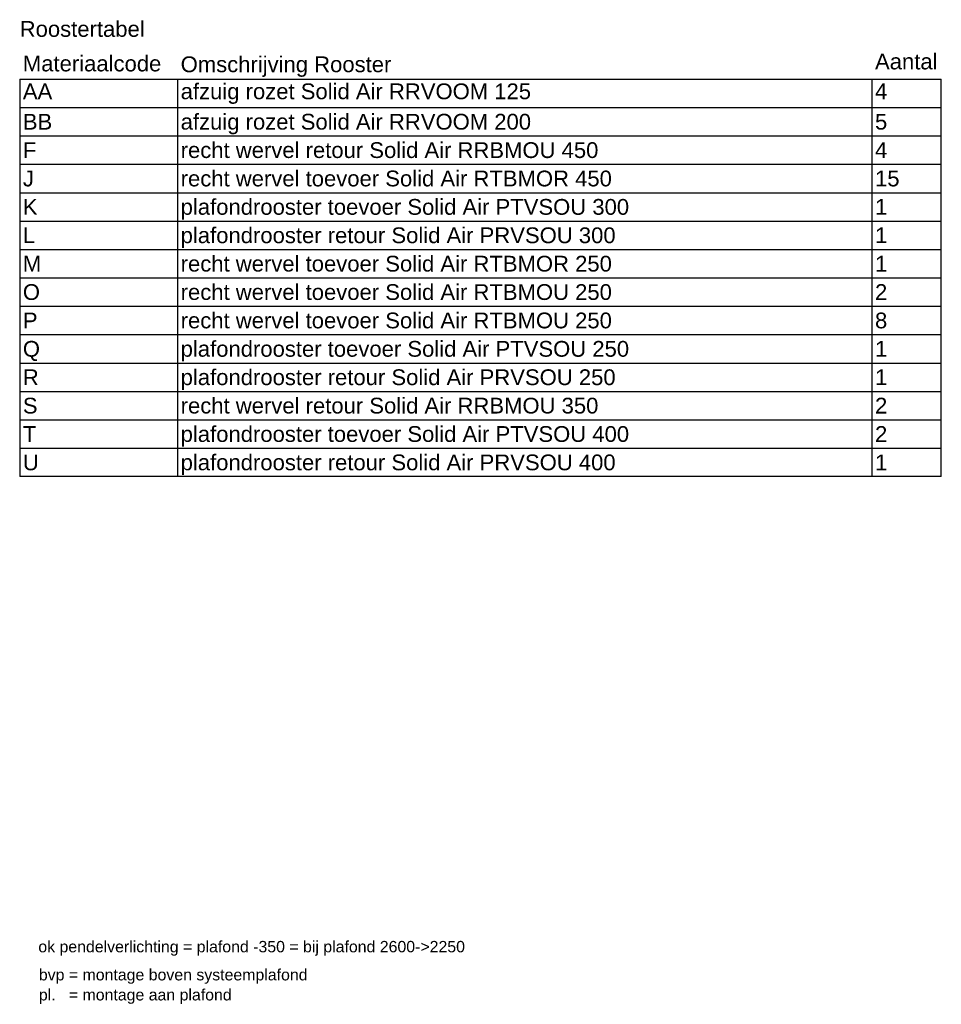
# Model space of a CAD drawing. Extents: x -238422 to 258194, y -34825 to 126331.
# Tile 158 of 239: x 26553 to 33853, y 1044 to 8847. Entities that reach past the tile are written whole.
import ezdxf

# ---------------------------------------------------------------- set-up
doc = ezdxf.new("R2010")
doc.units = 0
doc.header["$LTSCALE"] = 50
doc.layers.add('BL$9----', color=1, linetype='CONTINUOUS')
doc.layers.add('EL6222--', color=3, linetype='CONTINUOUS')
doc.styles.add('BURO-018', font='ARIAL.TTF', dxfattribs={"height": 90})
doc.styles.get("Standard").update_dxf_attribs({"font": 'ARIAL.TTF'})

# ---------------------------------------------------------------- blocks, each defined once
blk = doc.blocks.new('RENVOY2')
at = {"layer": 'BL$9----', "linetype": 'Continuous'}
for p, q in [((0, 4.5), (146, 4.5)), ((25, 4.5), (25, -58.5)), ((135, 4.5), (135, -58.5))]:
    blk.add_line(p, q, dxfattribs=at)
at = {"layer": 'BL$9----'}
for p, q in [((0, 4.5), (0, -58.5)), ((146, -58.5), (146, 4.5)), ((0, 0), (146, 0)), ((0, -4.5), (146, -4.5)), ((0, -9), (146, -9)), ((0, -13.5), (146, -13.5)), ((0, -18), (146, -18)), ((0, -22.5), (146, -22.5)), ((0, -27), (146, -27)), ((0, -31.5), (146, -31.5)), ((0, -36), (146, -36)), ((0, -40.5), (146, -40.5)), ((0, -45), (146, -45)), ((0, -49.5), (146, -49.5)), ((0, -54), (146, -54)), ((146, -58.5), (0, -58.5))]:
    blk.add_line(p, q, dxfattribs=at)
at = {"layer": 'BL$9----', "color": 7, "flags": 8}
for tag, p in [('TITEL', (0, 5.5)), ('KOLOM1', (0.5, 1)), ('KOLOM2', (25.5, 1)), ('KOLOM3', (135.5, 1))]:
    blk.add_attdef(tag, p, '', height=2.5, dxfattribs=at)
blk = doc.blocks.new('RENVOY2ROW')
at = {"layer": 'BL$9----', "color": 7, "flags": 8}
for p in [(0.5, 1), (25.5, 1), (135.5, 1)]:
    blk.add_attdef('TITEL', p, '', height=2.5, dxfattribs=at)

msp = doc.modelspace()

# ---------------------------------------------------------------- block references
at = {"layer": 'BL$9----'}
ref = msp.add_blockref('RENVOY2', (26552.58478, 8151.14626), dxfattribs=dict(at, xscale=50, yscale=50, zscale=50))
ref.add_attrib('TITEL', 'Roostertabel', (26552.58478, 8711.52116), dxfattribs={"color": 7, "height": 125, "flags": 8})
ref.add_attrib('KOLOM1', 'Materiaalcode', (26577.58478, 8437.42471), dxfattribs={"color": 7, "height": 125, "flags": 8})
ref.add_attrib('KOLOM2', 'Omschrijving Rooster', (27827.58478, 8431.3334), dxfattribs={"color": 7, "height": 125, "flags": 8})
ref.add_attrib('KOLOM3', 'Aantal', (33327.58478, 8453.37616), dxfattribs={"color": 7, "height": 125, "flags": 8})
ref = msp.add_blockref('RENVOY2ROW', (26552.58478, 8167.10228), dxfattribs=dict(at, xscale=50, yscale=50))
ref.add_attrib('Kolom1', 'AA', (26577.58478, 8217.10228), dxfattribs={"color": 7, "height": 125})
ref.add_attrib('Kolom2', 'afzuig rozet Solid Air RRVOOM 125', (27827.58478, 8217.10228), dxfattribs={"color": 7, "height": 125})
ref.add_attrib('Kolom3', '4', (33327.58478, 8217.10228), dxfattribs={"color": 7, "height": 125})
ref = msp.add_blockref('RENVOY2ROW', (26552.58478, 7926.14626), dxfattribs=dict(at, xscale=50, yscale=50))
ref.add_attrib('Kolom1', 'BB', (26577.58478, 7976.14626), dxfattribs={"color": 7, "height": 125})
ref.add_attrib('Kolom2', 'afzuig rozet Solid Air RRVOOM 200', (27827.58478, 7976.14626), dxfattribs={"color": 7, "height": 125})
ref.add_attrib('Kolom3', '5', (33327.58478, 7976.14626), dxfattribs={"color": 7, "height": 125})
ref = msp.add_blockref('RENVOY2ROW', (26552.58478, 7701.14626), dxfattribs=dict(at, xscale=50, yscale=50))
ref.add_attrib('Kolom1', 'F', (26577.58478, 7751.14626), dxfattribs={"color": 7, "height": 125})
ref.add_attrib('Kolom2', 'recht wervel retour Solid Air RRBMOU 450', (27827.58478, 7751.14626), dxfattribs={"color": 7, "height": 125})
ref.add_attrib('Kolom3', '4', (33327.58478, 7751.14626), dxfattribs={"color": 7, "height": 125})
ref = msp.add_blockref('RENVOY2ROW', (26552.58478, 7476.14626), dxfattribs=dict(at, xscale=50, yscale=50))
ref.add_attrib('Kolom1', 'J', (26577.58478, 7526.14626), dxfattribs={"color": 7, "height": 125})
ref.add_attrib('Kolom2', 'recht wervel toevoer Solid Air RTBMOR 450', (27827.58478, 7526.14626), dxfattribs={"color": 7, "height": 125})
ref.add_attrib('Kolom3', '15', (33327.58478, 7526.14626), dxfattribs={"color": 7, "height": 125})
ref = msp.add_blockref('RENVOY2ROW', (26552.58478, 7251.14626), dxfattribs=dict(at, xscale=50, yscale=50))
ref.add_attrib('Kolom1', 'K', (26577.58478, 7301.14626), dxfattribs={"color": 7, "height": 125})
ref.add_attrib('Kolom2', 'plafondrooster toevoer Solid Air PTVSOU 300', (27827.58478, 7301.14626), dxfattribs={"color": 7, "height": 125})
ref.add_attrib('Kolom3', '1', (33327.58478, 7301.14626), dxfattribs={"color": 7, "height": 125})
ref = msp.add_blockref('RENVOY2ROW', (26552.58478, 7026.14626), dxfattribs=dict(at, xscale=50, yscale=50))
ref.add_attrib('Kolom1', 'L', (26577.58478, 7076.14626), dxfattribs={"color": 7, "height": 125})
ref.add_attrib('Kolom2', 'plafondrooster retour Solid Air PRVSOU 300', (27827.58478, 7076.14626), dxfattribs={"color": 7, "height": 125})
ref.add_attrib('Kolom3', '1', (33327.58478, 7076.14626), dxfattribs={"color": 7, "height": 125})
ref = msp.add_blockref('RENVOY2ROW', (26552.58478, 6801.14626), dxfattribs=dict(at, xscale=50, yscale=50))
ref.add_attrib('Kolom1', 'M', (26577.58478, 6851.14626), dxfattribs={"color": 7, "height": 125})
ref.add_attrib('Kolom2', 'recht wervel toevoer Solid Air RTBMOR 250', (27827.58478, 6851.14626), dxfattribs={"color": 7, "height": 125})
ref.add_attrib('Kolom3', '1', (33327.58478, 6851.14626), dxfattribs={"color": 7, "height": 125})
ref = msp.add_blockref('RENVOY2ROW', (26552.58478, 6576.14626), dxfattribs=dict(at, xscale=50, yscale=50))
ref.add_attrib('Kolom1', 'O', (26577.58478, 6626.14626), dxfattribs={"color": 7, "height": 125})
ref.add_attrib('Kolom2', 'recht wervel toevoer Solid Air RTBMOU 250', (27827.58478, 6626.14626), dxfattribs={"color": 7, "height": 125})
ref.add_attrib('Kolom3', '2', (33327.58478, 6626.14626), dxfattribs={"color": 7, "height": 125})
ref = msp.add_blockref('RENVOY2ROW', (26552.58478, 6351.14626), dxfattribs=dict(at, xscale=50, yscale=50))
ref.add_attrib('Kolom1', 'P', (26577.58478, 6401.14626), dxfattribs={"color": 7, "height": 125})
ref.add_attrib('Kolom2', 'recht wervel toevoer Solid Air RTBMOU 250', (27827.58478, 6401.14626), dxfattribs={"color": 7, "height": 125})
ref.add_attrib('Kolom3', '8', (33327.58478, 6401.14626), dxfattribs={"color": 7, "height": 125})
ref = msp.add_blockref('RENVOY2ROW', (26552.58478, 6126.14626), dxfattribs=dict(at, xscale=50, yscale=50))
ref.add_attrib('Kolom1', 'Q', (26577.58478, 6176.14626), dxfattribs={"color": 7, "height": 125})
ref.add_attrib('Kolom2', 'plafondrooster toevoer Solid Air PTVSOU 250', (27827.58478, 6176.14626), dxfattribs={"color": 7, "height": 125})
ref.add_attrib('Kolom3', '1', (33327.58478, 6176.14626), dxfattribs={"color": 7, "height": 125})
ref = msp.add_blockref('RENVOY2ROW', (26552.58478, 5901.14626), dxfattribs=dict(at, xscale=50, yscale=50))
ref.add_attrib('Kolom1', 'R', (26577.58478, 5951.14626), dxfattribs={"color": 7, "height": 125})
ref.add_attrib('Kolom2', 'plafondrooster retour Solid Air PRVSOU 250', (27827.58478, 5951.14626), dxfattribs={"color": 7, "height": 125})
ref.add_attrib('Kolom3', '1', (33327.58478, 5951.14626), dxfattribs={"color": 7, "height": 125})
ref = msp.add_blockref('RENVOY2ROW', (26552.58478, 5676.14626), dxfattribs=dict(at, xscale=50, yscale=50))
ref.add_attrib('Kolom1', 'S', (26577.58478, 5726.14626), dxfattribs={"color": 7, "height": 125})
ref.add_attrib('Kolom2', 'recht wervel retour Solid Air RRBMOU 350', (27827.58478, 5726.14626), dxfattribs={"color": 7, "height": 125})
ref.add_attrib('Kolom3', '2', (33327.58478, 5726.14626), dxfattribs={"color": 7, "height": 125})
ref = msp.add_blockref('RENVOY2ROW', (26552.58478, 5451.14626), dxfattribs=dict(at, xscale=50, yscale=50))
ref.add_attrib('Kolom1', 'T', (26577.58478, 5501.14626), dxfattribs={"color": 7, "height": 125})
ref.add_attrib('Kolom2', 'plafondrooster toevoer Solid Air PTVSOU 400', (27827.58478, 5501.14626), dxfattribs={"color": 7, "height": 125})
ref.add_attrib('Kolom3', '2', (33327.58478, 5501.14626), dxfattribs={"color": 7, "height": 125})
ref = msp.add_blockref('RENVOY2ROW', (26552.58478, 5226.14626), dxfattribs=dict(at, xscale=50, yscale=50))
ref.add_attrib('Kolom1', 'U', (26577.58478, 5276.14626), dxfattribs={"color": 7, "height": 125})
ref.add_attrib('Kolom2', 'plafondrooster retour Solid Air PRVSOU 400', (27827.58478, 5276.14626), dxfattribs={"color": 7, "height": 125})
ref.add_attrib('Kolom3', '1', (33327.58478, 5276.14626), dxfattribs={"color": 7, "height": 125})

# ---------------------------------------------------------------- texts
at = {"layer": 'EL6222--', "color": 1, "style": 'BURO-018'}
for s, p in [('ok pendelverlichting = plafond -350 = bij plafond 2600->2250', (26700.12457, 1456.00132)), ('bvp = montage boven systeemplafond', (26704.39344, 1233.35055)), ('pl.   = montage aan plafond', (26704.39344, 1074.49828))]:
    msp.add_text(s, height=90, dxfattribs=at).set_placement(p)

doc.saveas('drawing.dxf')
